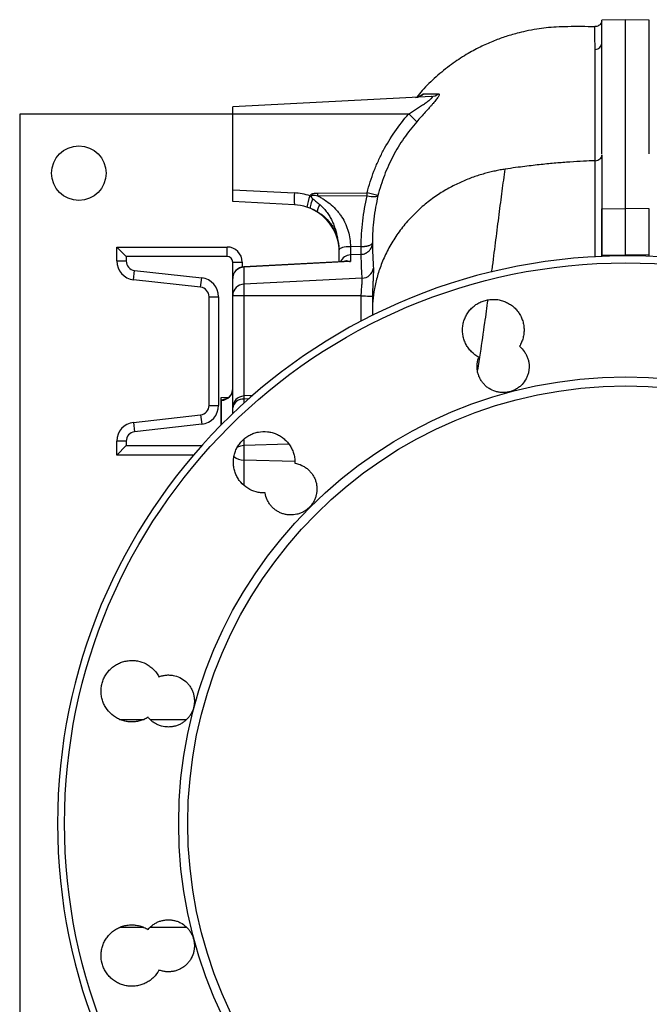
# Model space of a CAD drawing. Header units: millimetres. Extents: x 989 to 4240, y 1860 to 3510.
# Tile 3 of 9: x 989 to 1521, y 2677 to 3510. Entities that reach past the tile are written whole.
import ezdxf

# ---------------------------------------------------------------- set-up
doc = ezdxf.new("R2010")
doc.units = ezdxf.units.MM
doc.header["$LTSCALE"] = 2

msp = doc.modelspace()

# ---------------------------------------------------------------- linework, layer by layer
at = {"color": 7, "linetype": 'Continuous', "lineweight": 25}
for p, q in [((1501.15, 3509.95), (1481.15, 3509.6)), ((1481.15, 3490.65), (1481.15, 3509.6)), ((1521.15, 3509.6), (1501.15, 3509.95)), ((1501.15, 3350.35), (1501.15, 3509.95)), ((1521.15, 3490.65), (1521.15, 3509.6)), ((1475.14, 3503.85), (1475.14, 3503.85)), ((1481.15, 3396.55), (1481.15, 3490.65)), ((1521.15, 3396.55), (1521.15, 3490.65)), ((1337.03, 3444.95), (1169.15, 3436.15)), ((1169.15, 3430.15), (1169.15, 3436.15)), ((1169.15, 3430.15), (989.15, 3430.15)), ((989.15, 3430.15), (989.15, 2230.15)), ((1317.8, 3430.15), (1169.15, 3430.15)), ((1169.15, 3366.14), (1169.15, 3430.15)), ((1169.15, 3366.14), (1221.25, 3363.41)), ((1169.15, 3356.15), (1169.15, 3366.14)), ((1241.09, 3363.34), (1282.72, 3363.63)), ((1282.72, 3361.04), (1241.09, 3360.76)), ((1221.25, 3353.42), (1169.15, 3356.15)), ((1481.15, 3350.08), (1501.15, 3350.35)), ((1481.15, 3310.69), (1481.15, 3350.08)), ((1521.15, 3350.08), (1501.15, 3350.35)), ((1501.15, 3310.93), (1501.15, 3350.35)), ((1521.15, 3310.69), (1521.15, 3350.08)), ((1071.15, 3305.85), (1071.15, 3317.67)), ((1079.15, 3309.67), (1071.15, 3317.67)), ((1071.15, 3317.67), (1164.35, 3317.67)), ((1164.35, 3309.67), (1164.35, 3317.67)), ((1259.15, 3305.13), (1259.15, 3315.37)), ((1277.7, 3318.08), (1268.63, 3317.95)), ((1268.63, 3317.95), (1268.63, 3310.99)), ((1268.63, 3317.95), (1268.63, 3317.95)), ((1079.15, 3309.67), (1079.15, 3305.85)), ((1164.35, 3309.67), (1079.15, 3309.67)), ((1277.7, 3311.47), (1268.63, 3310.99)), ((1268.63, 3310.99), (1268.63, 3305.31)), ((1481.15, 3310.69), (1501.15, 3310.93)), ((1481.15, 3309.74), (1481.15, 3310.69)), ((1501.15, 3310.15), (1501.15, 3310.93)), ((1521.15, 3310.69), (1501.15, 3310.93)), ((1521.15, 3309.74), (1521.15, 3310.69)), ((1071.15, 3305.85), (1079.15, 3305.85)), ((1169.15, 3290.93), (1169.15, 3304.87)), ((1169.15, 3304.87), (1177.15, 3304.87)), ((1264.27, 3305.4), (1178.63, 3300.91)), ((1268.63, 3305.31), (1178.63, 3300.69)), ((1178.63, 3300.69), (1178.63, 3286.3)), ((1085.37, 3289.95), (1086.26, 3297.9)), ((1142.04, 3283.62), (1085.37, 3289.95)), ((1086.26, 3297.9), (1142.93, 3291.57)), ((1142.04, 3283.62), (1142.93, 3291.57)), ((1169.15, 3290.92), (1169.15, 3290.93)), ((1169.15, 3276.82), (1169.15, 3290.92)), ((1278.55, 3291.27), (1178.63, 3286.3)), ((1178.63, 3286.3), (1178.63, 3276.34)), ((1149.15, 3183.67), (1149.15, 3275.67)), ((1149.15, 3275.67), (1157.15, 3275.67)), ((1157.15, 3275.67), (1157.15, 3183.67)), ((1169.15, 3276.34), (1169.15, 3276.82)), ((1178.63, 3276.34), (1169.15, 3276.34)), ((1169.15, 3181.68), (1169.15, 3276.34)), ((1277.72, 3276.34), (1178.63, 3276.34)), ((1287.16, 3271.62), (1287.15, 3262.37)), ((1165.68, 3190.49), (1159.15, 3190.15)), ((1159.15, 3190.15), (1159.15, 3166.95)), ((1185.81, 3192.04), (1178.63, 3191.66)), ((1149.15, 3183.67), (1157.15, 3183.67)), ((1169.15, 3181.55), (1169.15, 3181.68)), ((1169.15, 3176.82), (1169.15, 3181.55)), ((1085.37, 3169.38), (1142.04, 3175.72)), ((1142.04, 3175.72), (1142.93, 3167.77)), ((1085.37, 3169.38), (1086.26, 3161.43)), ((1142.93, 3167.77), (1086.26, 3161.43)), ((1071.15, 3141.67), (1071.15, 3153.48)), ((1079.15, 3153.48), (1071.15, 3153.48)), ((1079.15, 3149.67), (1071.15, 3141.67)), ((1079.15, 3153.48), (1079.15, 3149.67)), ((1079.15, 3149.67), (1142.95, 3149.67)), ((1178.63, 3149.69), (1178.63, 3137.46))]:
    msp.add_line(p, q, dxfattribs=at)
at = {"color": 8, "linetype": 'Continuous', "lineweight": 25}
for p, q in [((1177.15, 3304.87), (1177.15, 3300.72)), ((1178.63, 3300.91), (1178.63, 3300.69)), ((1178.63, 3276.34), (1178.63, 3191.66)), ((1277.69, 3254.89), (1277.72, 3276.34)), ((1287.15, 3262.36), (1287.15, 3259.81)), ((1178.63, 3191.66), (1178.63, 3189)), ((1159.68, 3167.49), (1159.68, 3187.95)), ((1182.54, 3189.16), (1178.63, 3189)), ((1178.63, 3189), (1178.63, 3185.65)), ((1178.63, 3155.29), (1178.63, 3149.69)), ((1216.57, 3151.01), (1178.63, 3149.69)), ((1135.97, 3141.67), (1071.15, 3141.67)), ((1221.61, 3136.33), (1178.63, 3137.46)), ((1178.63, 3137.46), (1178.63, 3116.04)), ((1073.56, 2918.15), (1094.29, 2918.15)), ((1099.36, 2918.15), (1129.97, 2918.15)), ((1094.08, 2742.15), (1073.65, 2742.15)), ((1130.33, 2742.15), (1099.6, 2742.15))]:
    msp.add_line(p, q, dxfattribs=at)
at = {"color": 8, "linetype": 'Continuous', "lineweight": 25, "flags": 128}
msp.add_lwpolyline([(1475.36, 3309.12), (1475.36, 3316.13), (1475.36, 3323.23), (1475.36, 3337.03), (1475.37, 3350.29), (1475.38, 3371.15), (1475.4, 3390.67), (1475.4, 3390.67), (1475.4, 3390.67)], dxfattribs=at)
at = {"color": 7, "linetype": 'Continuous', "lineweight": 25, "flags": 128}
for points in [[(1235.02, 3350.19), (1234.83, 3350.44), (1234.78, 3350.96), (1234.84, 3351.73), (1235.04, 3352.73), (1235.35, 3353.93), (1235.77, 3355.3), (1236.3, 3356.8), (1236.9, 3358.37)], [(1282.72, 3361.04), (1284.4, 3360.73), (1286.01, 3360.51), (1287.51, 3360.38), (1288.84, 3360.35), (1289.98, 3360.41), (1290.88, 3360.58), (1291.52, 3360.84), (1291.87, 3361.18)], [(1268.63, 3317.95), (1266.75, 3317.88), (1264.97, 3317.72), (1263.33, 3317.47), (1261.9, 3317.15), (1260.73, 3316.76), (1259.86, 3316.33), (1259.33, 3315.85), (1259.15, 3315.37)], [(1268.63, 3317.95), (1266.75, 3317.88), (1264.97, 3317.72), (1263.33, 3317.47), (1261.9, 3317.15), (1260.73, 3316.76), (1259.86, 3316.33), (1259.33, 3315.86), (1259.15, 3315.37)], [(1277.72, 3276.34), (1279.58, 3276.3), (1281.35, 3276.27), (1282.98, 3276.23), (1284.41, 3276.2), (1285.57, 3276.18), (1286.45, 3276.16), (1286.99, 3276.15), (1287.19, 3276.14)]]:
    msp.add_lwpolyline(points, dxfattribs=at)
at = {"color": 7, "linetype": 'Continuous', "lineweight": 25}
for centre, radius in [((1039.15, 3380.15), 23), ((1501.15, 2830.15), 474.1), ((1501.15, 2830.15), 377.66), ((1501.15, 2830.15), 370)]:
    msp.add_circle(centre, radius, dxfattribs=at)
for centre, radius, start, end in [((1475.24, 3490.74), 5.91, 270.64658, 359.18448), ((1323.16, 3454.14), 9.9, 273.02937, 316.87463), ((1336.52, 3454.26), 9.32, 273.14181, 312.25938), ((1253.24, 3354.29), 99.61, 44.16271, 49.60259), ((1269.1, 3358.42), 48.11, 174.04331, 185.95669), ((1218.63, 3313.48), 50, 71.66078, 87), ((1280.66, 3343.03), 49.64, 158.85972, 170.2449), ((1055.82, 3362.05), 185.28, 359.60036, 0.39964), ((1232.9, 3159.54), 210.08, 73.69837, 76.2818), ((1097.45, 3362.34), 185.28, 359.60036, 0.39964), ((1219.15, 3313.48), 40, 71.66078, 87), ((1219.15, 3313.48), 40, 0, 66.62778), ((1253.91, 3346.41), 13.33, 147.35673, 175.1439), ((1164.35, 3304.87), 12.8, 0, 90), ((1501.15, 2830.15), 480, 1.77413, 358.22587), ((1164.35, 3304.87), 4.8, 0, 90), ((1087.15, 3305.85), 16, 180, 263.62168), ((1087.15, 3305.85), 8, 180, 263.62168), ((1179.15, 3290.93), 10, 93, 180), ((1179.04, 3290.82), 9.89, 92.3659, 179.43573), ((1278.2, 3301.13), 9.87, 272.07525, 352.08338), ((1141.15, 3275.67), 16, 0, 83.62168), ((1141.15, 3275.67), 8, 0, 83.62168), ((1178.87, 3276.58), 9.73, 91.44741, 178.57475), ((1159.19, 3197.9), 9.97, 272.81025, 359.83362), ((1179.15, 3181.68), 10, 93, 180), ((1141.15, 3183.67), 8, 276.37832, 0), ((1141.15, 3183.67), 16, 276.37832, 0), ((1177.91, 3180.17), 8.86, 85.34065, 171.06498), ((1087.15, 3153.48), 16, 96.37832, 180), ((1087.15, 3153.48), 8, 96.37832, 180)]:
    msp.add_arc(centre, radius, start, end, dxfattribs=at)
at = {"color": 8, "linetype": 'Continuous', "lineweight": 25}
for centre, radius, start, end in [((1269.13, 3301.01), 10, 92.84771, 155.35631), ((1178.88, 3136.66), 13.03, 91.1221, 118.03435), ((1178.03, 3149.74), 12.29, 229.36243, 272.78516)]:
    msp.add_arc(centre, radius, start, end, dxfattribs=at)
at = {"color": 7, "linetype": 'Continuous', "lineweight": 25}
for points, knots in [([(1481, 3508.63), (1480.93, 3508.37), (1480.75, 3507.68), (1480.13, 3506.53), (1479.08, 3505.35), (1477.6, 3504.45), (1476.24, 3504), (1475.39, 3504.06), (1475.14, 3504.08)], [0, 0, 0, 0, 0.100827, 0.268324, 0.481406, 0.683462, 0.908537, 1, 1, 1, 1]), ([(1475.14, 3504.01), (1471.37, 3504.03), (1463.75, 3504.08), (1452.89, 3504.09), (1442.89, 3503.87), (1434.21, 3503.12), (1425.59, 3501.97), (1417.45, 3500.45), (1410.09, 3498.68), (1404.22, 3497.02), (1397.32, 3494.84), (1388.62, 3491.61), (1377.71, 3486.7), (1365.93, 3480.29), (1353.36, 3472), (1340.92, 3461.83), (1331.18, 3452.48), (1326.22, 3446.31), (1324.69, 3444.4)], [0, 0, 0, 0, 0.06644, 0.134364, 0.191647, 0.242984, 0.288447, 0.345716, 0.390014, 0.423615, 0.45584, 0.520295, 0.590263, 0.669585, 0.75964, 0.858631, 0.956256, 1, 1, 1, 1]), ([(1475.39, 3390.67), (1475.39, 3390.84), (1475.39, 3391.01), (1475.39, 3391.36), (1475.39, 3391.87), (1475.39, 3393.06), (1475.4, 3395.44), (1475.4, 3400.11), (1475.4, 3404.01), (1475.4, 3411.65), (1475.4, 3416.55), (1475.39, 3430.65), (1475.39, 3439.27), (1475.38, 3454.96), (1475.37, 3462.03), (1475.35, 3471.47), (1475.34, 3474.42), (1475.33, 3478.55), (1475.33, 3479.87), (1475.32, 3482.43), (1475.31, 3483.66), (1475.31, 3484.83)], [0, 0, 0, 0, 0.003906, 0.003906, 0.007812, 0.015625, 0.03125, 0.0625, 0.125, 0.125, 0.25, 0.25, 0.5, 0.5, 0.75, 0.75, 0.875, 0.875, 0.9375, 0.9375, 1, 1, 1, 1]), ([(1317.8, 3430.15), (1318.92, 3430.9), (1320.05, 3431.63), (1322.31, 3433.11), (1323.44, 3433.84), (1325.68, 3435.31), (1326.79, 3436.03), (1328.98, 3437.46), (1330.06, 3438.18), (1331.64, 3439.24), (1332.16, 3439.6), (1333.16, 3440.29), (1333.65, 3440.64), (1334.6, 3441.32), (1335.05, 3441.65), (1335.91, 3442.32), (1336.31, 3442.64), (1336.83, 3443.1), (1336.99, 3443.25), (1337.28, 3443.53), (1337.41, 3443.67), (1337.75, 3444.07), (1337.89, 3444.29), (1337.95, 3444.57), (1337.94, 3444.65), (1337.88, 3444.78), (1337.82, 3444.83), (1337.59, 3444.94), (1337.34, 3444.97), (1337.03, 3444.95)], [0, 0, 0, 0, 0.125, 0.125, 0.25, 0.25, 0.375, 0.375, 0.5, 0.5, 0.5625, 0.5625, 0.625, 0.625, 0.6875, 0.6875, 0.75, 0.75, 0.78125, 0.78125, 0.8125, 0.8125, 0.875, 0.875, 0.90625, 0.90625, 0.9375, 0.9375, 1, 1, 1, 1]), ([(1327.99, 3445.58), (1328, 3445.58), (1328.01, 3445.59), (1327.63, 3445.35), (1326.78, 3444.91), (1325.43, 3444.48), (1324.33, 3444.22), (1323.7, 3444.26), (1323.68, 3444.26)], [0, 0, 0, 0, 0.131398, 0.325064, 0.514742, 0.733254, 0.992863, 1, 1, 1, 1]), ([(1342.79, 3447.36), (1343.04, 3447.36), (1343.23, 3447.31), (1343.52, 3447.12), (1343.6, 3446.97), (1343.64, 3446.57), (1343.6, 3446.32), (1343.39, 3445.73), (1343.23, 3445.39), (1342.79, 3444.63), (1342.52, 3444.21), (1341.89, 3443.31), (1341.53, 3442.83), (1340.35, 3441.33), (1339.45, 3440.25), (1337.96, 3438.53), (1337.44, 3437.93), (1336.38, 3436.74), (1335.83, 3436.13), (1334.18, 3434.28), (1333.04, 3433.02), (1330.7, 3430.43), (1329.49, 3429.09), (1327.1, 3426.41), (1325.9, 3425.06), (1324.7, 3423.69)], [0, 0, 0, 0, 0.0625, 0.0625, 0.125, 0.125, 0.1875, 0.1875, 0.25, 0.25, 0.3125, 0.3125, 0.375, 0.375, 0.5, 0.5, 0.5625, 0.5625, 0.625, 0.625, 0.75, 0.75, 0.875, 0.875, 1, 1, 1, 1]), ([(1330.38, 3447.37), (1330.99, 3447.36), (1331.68, 3447.35), (1333.26, 3447.34), (1334.16, 3447.34), (1337.19, 3447.33), (1339.66, 3447.33), (1342.79, 3447.36)], [0, 0, 0, 0, 0.25, 0.25, 0.5, 0.5, 1, 1, 1, 1]), ([(1282.72, 3363.63), (1284.3, 3369.81), (1286.22, 3375.86), (1289.08, 3383.29), (1289.68, 3384.77), (1290.91, 3387.7), (1291.54, 3389.16), (1293.51, 3393.48), (1294.9, 3396.31), (1299.31, 3404.66), (1302.56, 3410.04), (1309.7, 3420.39), (1313.58, 3425.37), (1317.8, 3430.15)], [0, 0, 0, 0, 0.25, 0.25, 0.3125, 0.3125, 0.375, 0.375, 0.5, 0.5, 0.75, 0.75, 1, 1, 1, 1]), ([(1324.7, 3423.69), (1320.75, 3419.19), (1317.11, 3414.51), (1310.43, 3404.77), (1307.39, 3399.72), (1303.26, 3391.88), (1301.96, 3389.21), (1299.51, 3383.8), (1298.35, 3381.04), (1295.15, 3372.67), (1293.34, 3366.98), (1291.87, 3361.18)], [0, 0, 0, 0, 0.25, 0.25, 0.5, 0.5, 0.625, 0.625, 0.75, 0.75, 1, 1, 1, 1]), ([(1475.39, 3390.67), (1472.11, 3390.55), (1465.04, 3390.23), (1454.14, 3389.57), (1442.36, 3388.66), (1429.99, 3387.48), (1416.33, 3385.92), (1405.75, 3384.49), (1399.36, 3383.52)], [0.76636481, 0.76636481, 0.76636481, 0.76636481, 0.77883569, 0.79343836, 0.80804103, 0.8226437, 0.83724637, 0.85184904, 0.85184904, 0.85184904, 0.85184904]), ([(1475.39, 3390.67), (1476.16, 3390.7), (1476.92, 3390.85), (1478.31, 3391.37), (1478.95, 3391.74), (1480.01, 3392.66), (1480.43, 3393.2), (1481, 3394.38), (1481.15, 3395.02), (1481.15, 3395.65)], [0, 0, 0, 0, 0.25, 0.25, 0.5, 0.5, 0.75, 0.75, 1, 1, 1, 1]), ([(1481.15, 3395.65), (1481.15, 3390.02), (1481.15, 3378.77), (1481.15, 3360.48), (1481.15, 3341.1), (1481.15, 3324.73), (1481.15, 3314.41), (1481.15, 3311.39)], [0, 0, 0, 0, 0.225454, 0.450908, 0.67833, 0.905733, 1, 1, 1, 1]), ([(1399.36, 3383.52), (1397.97, 3383.31), (1395.15, 3382.85), (1390.82, 3381.99), (1386.39, 3380.98), (1381.86, 3379.79), (1377.23, 3378.4), (1370.94, 3376.28), (1362.87, 3373.08), (1352.91, 3368.22), (1342.88, 3362.24), (1332.93, 3355.04), (1323.38, 3346.63), (1314.53, 3337.09), (1306.71, 3326.65), (1300.17, 3315.63), (1295.01, 3304.36), (1291.25, 3293.21), (1288.77, 3282.36), (1287.41, 3272.02), (1287.15, 3265.51), (1287.15, 3262.36)], [0.6646022, 0.6646022, 0.6646022, 0.6646022, 0.6677823, 0.6709624, 0.6741425, 0.6773225, 0.6805026, 0.6836827, 0.6900429, 0.696403, 0.7027632, 0.7091233, 0.7154835, 0.7218437, 0.7282038, 0.734564, 0.7409242, 0.7472843, 0.7536445, 0.7600047, 0.7663648, 0.7663648, 0.7663648, 0.7663648]), ([(1388.04, 3296.43), (1388.26, 3298.12), (1389.54, 3307.75), (1391.6, 3324.1), (1394.29, 3345.26), (1396.85, 3365.19), (1398.53, 3377.42), (1399.36, 3383.52)], [0, 0, 0, 0, 0.050368, 0.286737, 0.525207, 0.763218, 1, 1, 1, 1]), ([(1234.36, 3360.94), (1234.46, 3361.24), (1234.64, 3361.52), (1235.07, 3361.98), (1235.34, 3362.17), (1235.89, 3362.48), (1236.19, 3362.6), (1236.78, 3362.81), (1237.08, 3362.9), (1237.99, 3363.11), (1238.61, 3363.19), (1239.84, 3363.31), (1240.47, 3363.34), (1241.09, 3363.34)], [0, 0, 0, 0, 0.125, 0.125, 0.25, 0.25, 0.375, 0.375, 0.5, 0.5, 0.75, 0.75, 1, 1, 1, 1]), ([(1234.36, 3360.94), (1234.5, 3360.89), (1234.65, 3360.84), (1234.86, 3360.76), (1234.93, 3360.73), (1235.06, 3360.67), (1235.13, 3360.63), (1235.23, 3360.51), (1235.25, 3360.43), (1235.3, 3360.28), (1235.33, 3360.2), (1235.42, 3359.98), (1235.5, 3359.85), (1235.77, 3359.47), (1235.98, 3359.24), (1236.43, 3358.79), (1236.66, 3358.58), (1236.9, 3358.37)], [0, 0, 0, 0, 0.125, 0.125, 0.1875, 0.1875, 0.25, 0.25, 0.3125, 0.3125, 0.375, 0.375, 0.5, 0.5, 0.75, 0.75, 1, 1, 1, 1]), ([(1241.09, 3360.76), (1240.37, 3360.91), (1239.65, 3361.04), (1238.57, 3361.17), (1238.2, 3361.21), (1237.47, 3361.25), (1237.1, 3361.26), (1236.55, 3361.23), (1236.36, 3361.2), (1236, 3361.13), (1235.82, 3361.08), (1235.58, 3360.94), (1235.5, 3360.88), (1235.38, 3360.73), (1235.34, 3360.65), (1235.3, 3360.37), (1235.36, 3360.18), (1235.52, 3359.84), (1235.62, 3359.69), (1235.85, 3359.4), (1235.97, 3359.26), (1236.35, 3358.86), (1236.62, 3358.61), (1236.9, 3358.37)], [0, 0, 0, 0, 0.25, 0.25, 0.375, 0.375, 0.5, 0.5, 0.5625, 0.5625, 0.625, 0.625, 0.65625, 0.65625, 0.6875, 0.6875, 0.75, 0.75, 0.8125, 0.8125, 0.875, 0.875, 1, 1, 1, 1]), ([(1236.9, 3358.37), (1237.37, 3357.95), (1237.85, 3357.56), (1238.83, 3356.78), (1239.32, 3356.39), (1240.78, 3355.21), (1241.75, 3354.42), (1242.69, 3353.61)], [0, 0, 0, 0, 0.25, 0.25, 0.5, 0.5, 1, 1, 1, 1]), ([(1241.09, 3360.76), (1242.12, 3360.26), (1243.13, 3359.73), (1245.12, 3358.61), (1246.1, 3358.01), (1248.94, 3356.15), (1250.73, 3354.79), (1254.11, 3351.85), (1255.69, 3350.26), (1257.91, 3347.7), (1258.62, 3346.82), (1259.96, 3345.03), (1260.6, 3344.12), (1262.4, 3341.31), (1263.47, 3339.37), (1264.86, 3336.34), (1265.28, 3335.31), (1266.07, 3333.21), (1266.42, 3332.15), (1267.37, 3328.95), (1267.84, 3326.79), (1268.47, 3322.41), (1268.63, 3320.2), (1268.63, 3317.95)], [0, 0, 0, 0, 0.0625, 0.0625, 0.125, 0.125, 0.25, 0.25, 0.375, 0.375, 0.4375, 0.4375, 0.5, 0.5, 0.625, 0.625, 0.6875, 0.6875, 0.75, 0.75, 0.875, 0.875, 1, 1, 1, 1]), ([(1277.7, 3318.08), (1277.72, 3325.32), (1278.14, 3332.52), (1279.81, 3346.84), (1281.05, 3353.96), (1282.72, 3361.04)], [0, 0, 0, 0, 0.5, 0.5, 1, 1, 1, 1]), ([(1291.87, 3361.18), (1290.33, 3354.6), (1289.18, 3347.97), (1287.62, 3334.61), (1287.22, 3327.92), (1287.18, 3321.21)], [0, 0, 0, 0, 0.5, 0.5, 1, 1, 1, 1]), ([(1235.02, 3350.19), (1234.49, 3350.43), (1233.95, 3350.65), (1232.85, 3351.06), (1232.3, 3351.26), (1231.74, 3351.45)], [0, 0, 0, 0, 0.5, 0.5, 1, 1, 1, 1]), ([(1240.63, 3347.54), (1239.67, 3348.09), (1238.7, 3348.58), (1237.27, 3349.24), (1236.8, 3349.44), (1235.88, 3349.83), (1235.43, 3350.02), (1235.02, 3350.19)], [0, 0, 0, 0, 0.5, 0.5, 0.75, 0.75, 1, 1, 1, 1]), ([(1242.69, 3353.61), (1244.73, 3351.83), (1246.58, 3349.89), (1249.06, 3346.71), (1249.84, 3345.6), (1251.28, 3343.31), (1251.94, 3342.13), (1253.15, 3339.73), (1253.7, 3338.5), (1254.71, 3335.98), (1255.16, 3334.7), (1255.98, 3332.12), (1256.36, 3330.82), (1256.88, 3328.87), (1257.05, 3328.22), (1257.39, 3326.92), (1257.55, 3326.27), (1257.71, 3325.63)], [0, 0, 0, 0, 0.25, 0.25, 0.375, 0.375, 0.5, 0.5, 0.625, 0.625, 0.75, 0.75, 0.875, 0.875, 0.9375, 0.9375, 1, 1, 1, 1]), ([(1240.63, 3347.54), (1241.65, 3346.96), (1242.65, 3346.32), (1244.58, 3344.94), (1245.52, 3344.2), (1248.22, 3341.85), (1249.84, 3340.12), (1252.02, 3337.32), (1252.71, 3336.35), (1253.99, 3334.33), (1254.58, 3333.29), (1255.65, 3331.18), (1256.14, 3330.1), (1256.79, 3328.45), (1256.99, 3327.89), (1257.37, 3326.77), (1257.55, 3326.2), (1257.71, 3325.63)], [0, 0, 0, 0, 0.125, 0.125, 0.25, 0.25, 0.5, 0.5, 0.625, 0.625, 0.75, 0.75, 0.875, 0.875, 0.9375, 0.9375, 1, 1, 1, 1]), ([(1277.7, 3311.47), (1278.02, 3311.48), (1278.34, 3311.51), (1278.96, 3311.61), (1279.28, 3311.67), (1280.2, 3311.89), (1280.79, 3312.09), (1281.65, 3312.48), (1281.93, 3312.62), (1282.47, 3312.94), (1282.74, 3313.11), (1283.51, 3313.65), (1283.98, 3314.05), (1284.63, 3314.72), (1284.84, 3314.96), (1285.23, 3315.44), (1285.42, 3315.7), (1285.93, 3316.47), (1286.21, 3317.02), (1286.57, 3317.88), (1286.67, 3318.18), (1286.85, 3318.77), (1286.93, 3319.07), (1287.11, 3319.98), (1287.18, 3320.59), (1287.18, 3321.21)], [0, 0, 0, 0, 0.0625, 0.0625, 0.125, 0.125, 0.25, 0.25, 0.3125, 0.3125, 0.375, 0.375, 0.5, 0.5, 0.5625, 0.5625, 0.625, 0.625, 0.75, 0.75, 0.8125, 0.8125, 0.875, 0.875, 1, 1, 1, 1]), ([(1277.7, 3318.08), (1277.85, 3318.08), (1278.16, 3318.08), (1278.61, 3318.1), (1279.07, 3318.12), (1279.52, 3318.15), (1279.97, 3318.19), (1280.42, 3318.23), (1280.86, 3318.28), (1281.3, 3318.34), (1281.73, 3318.4), (1282.15, 3318.47), (1282.56, 3318.55), (1282.96, 3318.63), (1283.35, 3318.72), (1283.72, 3318.82), (1284.08, 3318.92), (1284.74, 3319.13), (1285.63, 3319.48), (1286.3, 3319.89), (1286.67, 3320.21), (1286.86, 3320.41), (1287.03, 3320.65), (1287.15, 3320.92), (1287.17, 3321.11), (1287.18, 3321.21)], [0, 0, 0, 0, 0.0301674, 0.0604823, 0.090945, 0.1215553, 0.1523134, 0.1832191, 0.2142724, 0.2454734, 0.276822, 0.3083181, 0.3399618, 0.3717529, 0.4036914, 0.4357772, 0.4680102, 0.5003904, 0.6194572, 0.7499699, 0.7870674, 0.830624, 0.8806351, 0.9370957, 1, 1, 1, 1]), ([(1277.7, 3311.47), (1277.71, 3311.49), (1277.72, 3311.53), (1277.73, 3311.61), (1277.74, 3311.72), (1277.75, 3311.84), (1277.76, 3311.98), (1277.77, 3312.13), (1277.78, 3312.3), (1277.78, 3312.49), (1277.79, 3312.69), (1277.79, 3312.91), (1277.8, 3313.14), (1277.8, 3313.38), (1277.8, 3313.71), (1277.8, 3314.14), (1277.79, 3314.7), (1277.78, 3315.3), (1277.77, 3315.94), (1277.75, 3316.62), (1277.73, 3317.33), (1277.71, 3317.83), (1277.7, 3318.08)], [0, 0, 0, 0, 0.039516, 0.078856, 0.118019, 0.157005, 0.195816, 0.234452, 0.272914, 0.311202, 0.349317, 0.387258, 0.425028, 0.462625, 0.500052, 0.569635, 0.639825, 0.710625, 0.78204, 0.854071, 0.926723, 1, 1, 1, 1]), ([(1287.18, 3321.21), (1287.19, 3320.11), (1287.21, 3318.84), (1287.27, 3315.95), (1287.32, 3314.33), (1287.51, 3308.96), (1287.7, 3304.7), (1287.97, 3299.78)], [0, 0, 0, 0, 0.25, 0.25, 0.5, 0.5, 1, 1, 1, 1]), ([(1278.55, 3291.27), (1278.26, 3295.98), (1278.06, 3300.02), (1277.78, 3306.76), (1277.72, 3309.46), (1277.7, 3311.47)], [0, 0, 0, 0, 0.5, 0.5, 1, 1, 1, 1]), ([(1287.97, 3299.78), (1288.02, 3298.91), (1288.02, 3297.71), (1287.98, 3295.79), (1287.97, 3295.39), (1287.95, 3294.55), (1287.93, 3294.11), (1287.88, 3292.75), (1287.84, 3291.77), (1287.76, 3290.21), (1287.74, 3289.67), (1287.68, 3288.57), (1287.65, 3288.01), (1287.57, 3286.29), (1287.51, 3285.11), (1287.4, 3282.64), (1287.35, 3281.36), (1287.25, 3278.78), (1287.22, 3277.47), (1287.19, 3276.14)], [0, 0, 0, 0, 0.25, 0.25, 0.3125, 0.3125, 0.375, 0.375, 0.5, 0.5, 0.5625, 0.5625, 0.625, 0.625, 0.75, 0.75, 0.875, 0.875, 1, 1, 1, 1]), ([(1277.72, 3276.34), (1277.74, 3277.17), (1277.78, 3277.98), (1277.88, 3279.61), (1277.93, 3280.41), (1278.05, 3281.97), (1278.11, 3282.72), (1278.21, 3283.82), (1278.24, 3284.17), (1278.29, 3284.88), (1278.32, 3285.22), (1278.4, 3286.22), (1278.45, 3286.85), (1278.53, 3288.01), (1278.56, 3288.55), (1278.61, 3290.01), (1278.61, 3290.76), (1278.55, 3291.27)], [0, 0, 0, 0, 0.125, 0.125, 0.25, 0.25, 0.375, 0.375, 0.4375, 0.4375, 0.5, 0.5, 0.625, 0.625, 0.75, 0.75, 1, 1, 1, 1]), ([(1287.19, 3276.14), (1287.18, 3275.56), (1287.17, 3274.68), (1287.16, 3273.65), (1287.16, 3273.13), (1287.16, 3272.91), (1287.16, 3272.77), (1287.16, 3272.69), (1287.16, 3272.62)], [0, 0, 0, 0, 0.5, 0.75, 0.875, 0.9375, 0.9375, 1, 1, 1, 1]), ([(1377.12, 3224.49), (1374.81, 3225.72), (1372.74, 3227.25), (1370.45, 3229.56), (1370.01, 3230.04), (1369.16, 3231.03), (1368.76, 3231.53), (1367.61, 3233.09), (1366.93, 3234.19), (1365.73, 3236.48), (1365.2, 3237.68), (1364.36, 3240.13), (1364.02, 3241.38), (1363.67, 3243.28), (1363.57, 3243.92), (1363.43, 3245.21), (1363.38, 3245.86), (1363.31, 3247.81), (1363.36, 3249.1), (1363.66, 3251.66), (1363.9, 3252.93), (1364.58, 3255.45), (1365.01, 3256.68), (1366.04, 3259.04), (1366.64, 3260.18), (1367.68, 3261.83), (1368.05, 3262.37), (1368.83, 3263.42), (1369.23, 3263.92), (1370.49, 3265.39), (1371.41, 3266.3), (1373.37, 3267.99), (1374.42, 3268.77), (1376.62, 3270.14), (1377.76, 3270.75), (1379.53, 3271.52), (1380.13, 3271.76), (1381.36, 3272.18), (1381.99, 3272.38), (1385.13, 3273.22), (1387.69, 3273.51), (1391.6, 3273.37), (1392.89, 3273.22), (1395.43, 3272.74), (1396.67, 3272.41), (1398.51, 3271.77), (1399.12, 3271.53), (1400.32, 3271.01), (1400.9, 3270.73), (1402.61, 3269.83), (1403.7, 3269.14), (1405.79, 3267.61), (1406.79, 3266.76), (1408.62, 3264.93), (1409.46, 3263.95), (1410.61, 3262.4), (1410.98, 3261.86), (1411.67, 3260.77), (1412, 3260.2), (1412.92, 3258.47), (1413.43, 3257.29), (1414.29, 3254.86), (1414.63, 3253.61), (1415, 3251.69), (1415.1, 3251.05), (1415.25, 3249.76), (1415.3, 3249.12), (1415.37, 3247.18), (1415.33, 3245.9), (1415.12, 3243.96), (1415.02, 3243.31), (1414.78, 3242.03), (1414.64, 3241.4), (1414.15, 3239.53), (1413.72, 3238.31), (1412.96, 3236.53), (1412.68, 3235.95), (1412.07, 3234.79), (1411.75, 3234.22), (1411.4, 3233.67)], [0, 0, 0, 0, 0.0625, 0.0625, 0.078125, 0.078125, 0.09375, 0.09375, 0.125, 0.125, 0.15625, 0.15625, 0.1875, 0.1875, 0.203125, 0.203125, 0.21875, 0.21875, 0.25, 0.25, 0.28125, 0.28125, 0.3125, 0.3125, 0.34375, 0.34375, 0.359375, 0.359375, 0.375, 0.375, 0.40625, 0.40625, 0.4375, 0.4375, 0.46875, 0.46875, 0.484375, 0.484375, 0.5, 0.5, 0.5625, 0.5625, 0.59375, 0.59375, 0.625, 0.625, 0.640625, 0.640625, 0.65625, 0.65625, 0.6875, 0.6875, 0.71875, 0.71875, 0.75, 0.75, 0.765625, 0.765625, 0.78125, 0.78125, 0.8125, 0.8125, 0.84375, 0.84375, 0.859375, 0.859375, 0.875, 0.875, 0.90625, 0.90625, 0.921875, 0.921875, 0.9375, 0.9375, 0.96875, 0.96875, 0.984375, 0.984375, 1, 1, 1, 1]), ([(1287.16, 3272.62), (1287.16, 3272.62), (1287.16, 3272.29), (1287.16, 3271.96), (1287.16, 3271.62)], [0, 0, 0, 0, 0.00012, 1, 1, 1, 1]), ([(1376.15, 3213.45), (1376.93, 3218.32), (1379.12, 3232.07), (1382.03, 3252.02), (1384.02, 3266.52), (1384.9, 3272.97)], [0, 0, 0, 0, 0.233291, 0.65893, 1, 1, 1, 1]), ([(1411.4, 3233.67), (1412.99, 3232.4), (1414.37, 3230.93), (1416.13, 3228.46), (1416.67, 3227.59), (1417.6, 3225.8), (1418, 3224.88), (1418.68, 3222.98), (1418.95, 3222.01), (1419.37, 3220.02), (1419.51, 3219.02), (1419.64, 3217.01), (1419.64, 3216.01), (1419.5, 3213.99), (1419.36, 3212.97), (1418.94, 3211), (1418.67, 3210.03), (1418.16, 3208.61), (1417.97, 3208.14), (1417.57, 3207.22), (1417.34, 3206.75), (1416.17, 3204.51), (1415, 3202.87), (1413.25, 3201.03), (1412.89, 3200.67), (1412.14, 3199.99), (1411.76, 3199.66), (1410.58, 3198.71), (1409.75, 3198.14), (1408.46, 3197.37), (1408.01, 3197.12), (1407.11, 3196.67), (1406.64, 3196.45), (1405.24, 3195.86), (1404.29, 3195.53), (1402.35, 3195.01), (1401.36, 3194.82), (1399.85, 3194.63), (1399.34, 3194.58), (1398.33, 3194.53), (1397.83, 3194.52), (1396.32, 3194.54), (1395.31, 3194.62), (1393.32, 3194.92), (1392.32, 3195.15), (1389.41, 3196.01), (1387.58, 3196.84), (1385, 3198.48), (1384.18, 3199.08), (1382.65, 3200.38), (1381.93, 3201.08), (1380.58, 3202.58), (1379.95, 3203.39), (1378.82, 3205.06), (1378.32, 3205.93), (1377.43, 3207.74), (1377.05, 3208.67), (1376.41, 3210.61), (1376.16, 3211.59), (1375.8, 3213.56), (1375.69, 3214.56), (1375.6, 3216.58), (1375.63, 3217.61), (1375.82, 3219.62), (1375.98, 3220.61), (1376.45, 3222.57), (1376.75, 3223.54), (1377.12, 3224.49)], [0, 0, 0, 0, 0.0625, 0.0625, 0.09375, 0.09375, 0.125, 0.125, 0.15625, 0.15625, 0.1875, 0.1875, 0.21875, 0.21875, 0.25, 0.25, 0.28125, 0.28125, 0.296875, 0.296875, 0.3125, 0.3125, 0.375, 0.375, 0.390625, 0.390625, 0.40625, 0.40625, 0.4375, 0.4375, 0.453125, 0.453125, 0.46875, 0.46875, 0.5, 0.5, 0.53125, 0.53125, 0.546875, 0.546875, 0.5625, 0.5625, 0.59375, 0.59375, 0.625, 0.625, 0.6875, 0.6875, 0.71875, 0.71875, 0.75, 0.75, 0.78125, 0.78125, 0.8125, 0.8125, 0.84375, 0.84375, 0.875, 0.875, 0.90625, 0.90625, 0.9375, 0.9375, 0.96875, 0.96875, 1, 1, 1, 1]), ([(1169.08, 3197.65), (1169.09, 3197.36), (1169.13, 3196.28), (1168.63, 3194.53), (1167.71, 3192.65), (1166.56, 3191.21), (1165.4, 3190.21), (1164.4, 3189.58), (1163.72, 3189.27), (1163.41, 3189.17), (1163.46, 3189.18), (1163.47, 3189.18)], [0, 0, 0, 0, 0.062685, 0.227934, 0.376219, 0.51111, 0.632972, 0.742478, 0.846801, 0.957581, 1, 1, 1, 1]), ([(1196.57, 3109.64), (1195.27, 3109.59), (1193.99, 3109.65), (1192.06, 3109.87), (1191.42, 3109.97), (1190.15, 3110.21), (1189.51, 3110.36), (1186.37, 3111.21), (1184.01, 3112.24), (1179.59, 3115.03), (1177.64, 3116.72), (1175.53, 3119.19), (1175.12, 3119.7), (1174.35, 3120.75), (1173.98, 3121.28), (1172.96, 3122.92), (1172.36, 3124.06), (1171.32, 3126.44), (1170.89, 3127.68), (1170.22, 3130.18), (1169.99, 3131.45), (1169.77, 3133.37), (1169.72, 3134.02), (1169.68, 3135.31), (1169.68, 3135.97), (1169.75, 3137.92), (1169.9, 3139.2), (1170.38, 3141.73), (1170.71, 3142.98), (1171.58, 3145.45), (1172.1, 3146.64), (1173.3, 3148.92), (1173.99, 3150.01), (1175.14, 3151.58), (1175.55, 3152.09), (1176.4, 3153.08), (1176.84, 3153.55), (1178.21, 3154.92), (1179.19, 3155.76), (1181.27, 3157.3), (1182.38, 3158), (1184.67, 3159.21), (1185.85, 3159.73), (1187.68, 3160.37), (1188.3, 3160.56), (1189.55, 3160.9), (1190.19, 3161.04), (1193.39, 3161.65), (1195.96, 3161.75), (1199.85, 3161.32), (1201.13, 3161.08), (1203.62, 3160.41), (1204.84, 3159.99), (1206.62, 3159.22), (1207.22, 3158.93), (1208.37, 3158.33), (1208.93, 3158), (1210.57, 3156.98), (1211.61, 3156.21), (1213.57, 3154.53), (1214.51, 3153.6), (1216.2, 3151.64), (1216.97, 3150.61), (1218, 3148.97), (1218.33, 3148.41), (1218.94, 3147.27), (1219.22, 3146.68), (1220.01, 3144.89), (1220.44, 3143.67), (1221.11, 3141.19), (1221.36, 3139.92), (1221.58, 3137.97), (1221.63, 3137.32), (1221.69, 3136.03), (1221.69, 3135.38), (1221.67, 3134.74)], [0, 0, 0, 0, 0.03125, 0.03125, 0.046875, 0.046875, 0.0625, 0.0625, 0.125, 0.125, 0.1875, 0.1875, 0.203125, 0.203125, 0.21875, 0.21875, 0.25, 0.25, 0.28125, 0.28125, 0.3125, 0.3125, 0.328125, 0.328125, 0.34375, 0.34375, 0.375, 0.375, 0.40625, 0.40625, 0.4375, 0.4375, 0.46875, 0.46875, 0.484375, 0.484375, 0.5, 0.5, 0.53125, 0.53125, 0.5625, 0.5625, 0.59375, 0.59375, 0.609375, 0.609375, 0.625, 0.625, 0.6875, 0.6875, 0.71875, 0.71875, 0.75, 0.75, 0.765625, 0.765625, 0.78125, 0.78125, 0.8125, 0.8125, 0.84375, 0.84375, 0.875, 0.875, 0.890625, 0.890625, 0.90625, 0.90625, 0.9375, 0.9375, 0.96875, 0.96875, 0.984375, 0.984375, 1, 1, 1, 1]), ([(1221.67, 3134.74), (1223.68, 3134.43), (1225.61, 3133.85), (1228.37, 3132.59), (1229.27, 3132.1), (1230.97, 3131.02), (1231.78, 3130.42), (1233.31, 3129.12), (1234.04, 3128.41), (1235.4, 3126.89), (1236.01, 3126.09), (1237.13, 3124.42), (1237.64, 3123.55), (1238.52, 3121.73), (1238.91, 3120.78), (1239.54, 3118.87), (1239.78, 3117.89), (1240.05, 3116.41), (1240.12, 3115.91), (1240.23, 3114.9), (1240.27, 3114.39), (1240.37, 3111.86), (1240.18, 3109.86), (1239.59, 3107.39), (1239.45, 3106.9), (1239.15, 3105.93), (1238.98, 3105.45), (1238.43, 3104.05), (1238, 3103.14), (1237.26, 3101.82), (1237, 3101.38), (1236.45, 3100.53), (1236.15, 3100.12), (1235.24, 3098.91), (1234.57, 3098.15), (1233.15, 3096.73), (1232.39, 3096.06), (1231.18, 3095.14), (1230.76, 3094.85), (1229.91, 3094.3), (1229.48, 3094.04), (1228.16, 3093.3), (1227.25, 3092.87), (1225.37, 3092.14), (1224.4, 3091.83), (1221.44, 3091.13), (1219.44, 3090.93), (1216.39, 3091.06), (1215.38, 3091.17), (1213.4, 3091.53), (1212.43, 3091.77), (1210.51, 3092.4), (1209.56, 3092.78), (1207.74, 3093.67), (1206.87, 3094.17), (1205.2, 3095.3), (1204.4, 3095.92), (1202.89, 3097.27), (1202.18, 3098), (1200.88, 3099.53), (1200.28, 3100.34), (1199.2, 3102.05), (1198.71, 3102.95), (1197.46, 3105.7), (1196.88, 3107.62), (1196.57, 3109.64)], [0, 0, 0, 0, 0.0625, 0.0625, 0.09375, 0.09375, 0.125, 0.125, 0.15625, 0.15625, 0.1875, 0.1875, 0.21875, 0.21875, 0.25, 0.25, 0.28125, 0.28125, 0.296875, 0.296875, 0.3125, 0.3125, 0.375, 0.375, 0.390625, 0.390625, 0.40625, 0.40625, 0.4375, 0.4375, 0.453125, 0.453125, 0.46875, 0.46875, 0.5, 0.5, 0.53125, 0.53125, 0.546875, 0.546875, 0.5625, 0.5625, 0.59375, 0.59375, 0.625, 0.625, 0.6875, 0.6875, 0.71875, 0.71875, 0.75, 0.75, 0.78125, 0.78125, 0.8125, 0.8125, 0.84375, 0.84375, 0.875, 0.875, 0.90625, 0.90625, 0.9375, 0.9375, 1, 1, 1, 1]), ([(1097.63, 2919.9), (1096.54, 2919.22), (1095.39, 2918.62), (1092.99, 2917.58), (1091.77, 2917.16), (1089.28, 2916.5), (1088.01, 2916.26), (1086.08, 2916.05), (1085.42, 2916), (1084.12, 2915.96), (1083.48, 2915.96), (1081.54, 2916.03), (1080.26, 2916.18), (1077.72, 2916.67), (1076.45, 2917.01), (1074.01, 2917.87), (1072.83, 2918.39), (1071.12, 2919.29), (1070.56, 2919.62), (1069.46, 2920.31), (1068.92, 2920.68), (1066.31, 2922.62), (1064.49, 2924.44), (1062.17, 2927.59), (1061.48, 2928.69), (1060.27, 2930.97), (1059.76, 2932.15), (1059.12, 2933.99), (1058.92, 2934.62), (1058.59, 2935.87), (1058.44, 2936.51), (1058.08, 2938.41), (1057.94, 2939.69), (1057.84, 2942.27), (1057.89, 2943.59), (1058.18, 2946.16), (1058.42, 2947.43), (1058.92, 2949.3), (1059.11, 2949.91), (1059.54, 2951.14), (1059.78, 2951.75), (1060.56, 2953.54), (1061.16, 2954.68), (1062.53, 2956.86), (1063.29, 2957.91), (1064.99, 2959.89), (1065.91, 2960.81), (1067.86, 2962.49), (1068.9, 2963.26), (1070.54, 2964.3), (1071.11, 2964.62), (1072.26, 2965.23), (1072.84, 2965.52), (1074.62, 2966.29), (1075.83, 2966.72), (1077.7, 2967.23), (1078.34, 2967.37), (1079.62, 2967.62), (1080.26, 2967.72), (1082.19, 2967.94), (1083.48, 2967.99), (1085.41, 2967.92), (1086.06, 2967.88), (1087.35, 2967.74), (1087.99, 2967.64), (1091.2, 2967.05), (1093.63, 2966.2), (1096.52, 2964.69), (1097.08, 2964.37), (1098.18, 2963.68), (1098.72, 2963.32), (1100.28, 2962.17), (1101.26, 2961.34), (1102.64, 2959.97), (1103.09, 2959.49), (1103.94, 2958.51), (1104.35, 2958), (1105.51, 2956.44), (1106.2, 2955.34), (1106.82, 2954.19)], [0, 0, 0, 0, 0.03125, 0.03125, 0.0625, 0.0625, 0.09375, 0.09375, 0.109375, 0.109375, 0.125, 0.125, 0.15625, 0.15625, 0.1875, 0.1875, 0.21875, 0.21875, 0.234375, 0.234375, 0.25, 0.25, 0.3125, 0.3125, 0.34375, 0.34375, 0.375, 0.375, 0.390625, 0.390625, 0.40625, 0.40625, 0.4375, 0.4375, 0.46875, 0.46875, 0.5, 0.5, 0.515625, 0.515625, 0.53125, 0.53125, 0.5625, 0.5625, 0.59375, 0.59375, 0.625, 0.625, 0.65625, 0.65625, 0.671875, 0.671875, 0.6875, 0.6875, 0.71875, 0.71875, 0.734375, 0.734375, 0.75, 0.75, 0.78125, 0.78125, 0.796875, 0.796875, 0.8125, 0.8125, 0.875, 0.875, 0.890625, 0.890625, 0.90625, 0.90625, 0.9375, 0.9375, 0.953125, 0.953125, 0.96875, 0.96875, 1, 1, 1, 1]), ([(1106.82, 2954.19), (1107.76, 2954.55), (1108.72, 2954.85), (1110.7, 2955.32), (1111.7, 2955.49), (1113.7, 2955.68), (1114.7, 2955.7), (1116.72, 2955.62), (1117.74, 2955.5), (1120.72, 2954.96), (1122.63, 2954.33), (1126.29, 2952.54), (1127.96, 2951.41), (1130.21, 2949.39), (1130.93, 2948.66), (1132.23, 2947.12), (1132.83, 2946.31), (1133.9, 2944.61), (1134.39, 2943.72), (1135.23, 2941.86), (1135.58, 2940.92), (1136.15, 2938.99), (1136.37, 2938.01), (1136.68, 2936.01), (1136.77, 2934.99), (1136.79, 2932.98), (1136.74, 2931.97), (1136.55, 2930.47), (1136.47, 2929.98), (1136.28, 2928.98), (1136.17, 2928.48), (1135.51, 2926.03), (1134.73, 2924.18), (1133.43, 2922), (1133.16, 2921.57), (1132.58, 2920.74), (1132.28, 2920.33), (1131.34, 2919.16), (1130.66, 2918.42), (1129.56, 2917.38), (1129.18, 2917.04), (1128.4, 2916.39), (1128, 2916.08), (1126.76, 2915.2), (1125.9, 2914.67), (1124.12, 2913.74), (1123.2, 2913.33), (1121.77, 2912.81), (1121.28, 2912.66), (1120.31, 2912.38), (1119.82, 2912.26), (1118.34, 2911.95), (1117.35, 2911.81), (1115.34, 2911.66), (1114.31, 2911.66), (1111.29, 2911.87), (1109.32, 2912.27), (1106.44, 2913.3), (1105.51, 2913.7), (1103.73, 2914.63), (1102.87, 2915.15), (1101.23, 2916.32), (1100.43, 2916.97), (1098.96, 2918.36), (1098.27, 2919.11), (1097.63, 2919.9)], [0, 0, 0, 0, 0.03125, 0.03125, 0.0625, 0.0625, 0.09375, 0.09375, 0.125, 0.125, 0.1875, 0.1875, 0.25, 0.25, 0.28125, 0.28125, 0.3125, 0.3125, 0.34375, 0.34375, 0.375, 0.375, 0.40625, 0.40625, 0.4375, 0.4375, 0.46875, 0.46875, 0.484375, 0.484375, 0.5, 0.5, 0.5625, 0.5625, 0.578125, 0.578125, 0.59375, 0.59375, 0.625, 0.625, 0.640625, 0.640625, 0.65625, 0.65625, 0.6875, 0.6875, 0.71875, 0.71875, 0.734375, 0.734375, 0.75, 0.75, 0.78125, 0.78125, 0.8125, 0.8125, 0.875, 0.875, 0.90625, 0.90625, 0.9375, 0.9375, 0.96875, 0.96875, 1, 1, 1, 1]), ([(1097.63, 2740.4), (1098.91, 2741.99), (1100.37, 2743.37), (1102.84, 2745.13), (1103.72, 2745.67), (1105.51, 2746.6), (1106.43, 2747), (1108.32, 2747.68), (1109.3, 2747.95), (1111.29, 2748.37), (1112.29, 2748.51), (1114.29, 2748.64), (1115.3, 2748.64), (1117.32, 2748.5), (1118.33, 2748.36), (1120.31, 2747.94), (1121.27, 2747.67), (1122.69, 2747.16), (1123.16, 2746.97), (1124.09, 2746.57), (1124.55, 2746.34), (1126.8, 2745.17), (1128.43, 2744), (1130.27, 2742.25), (1130.63, 2741.89), (1131.32, 2741.14), (1131.65, 2740.76), (1132.59, 2739.58), (1133.16, 2738.75), (1133.94, 2737.46), (1134.18, 2737.01), (1134.64, 2736.11), (1134.85, 2735.64), (1135.44, 2734.24), (1135.77, 2733.29), (1136.29, 2731.35), (1136.49, 2730.36), (1136.68, 2728.85), (1136.72, 2728.34), (1136.78, 2727.33), (1136.79, 2726.83), (1136.77, 2725.32), (1136.68, 2724.31), (1136.38, 2722.32), (1136.16, 2721.32), (1135.29, 2718.41), (1134.46, 2716.58), (1132.83, 2714), (1132.23, 2713.18), (1130.93, 2711.65), (1130.23, 2710.93), (1128.73, 2709.58), (1127.92, 2708.95), (1126.24, 2707.82), (1125.37, 2707.32), (1123.57, 2706.43), (1122.63, 2706.05), (1120.7, 2705.41), (1119.72, 2705.16), (1117.74, 2704.8), (1116.74, 2704.69), (1114.72, 2704.6), (1113.7, 2704.63), (1111.69, 2704.82), (1110.7, 2704.98), (1108.74, 2705.45), (1107.77, 2705.75), (1106.82, 2706.12)], [0, 0, 0, 0, 0.0625, 0.0625, 0.09375, 0.09375, 0.125, 0.125, 0.15625, 0.15625, 0.1875, 0.1875, 0.21875, 0.21875, 0.25, 0.25, 0.28125, 0.28125, 0.296875, 0.296875, 0.3125, 0.3125, 0.375, 0.375, 0.390625, 0.390625, 0.40625, 0.40625, 0.4375, 0.4375, 0.453125, 0.453125, 0.46875, 0.46875, 0.5, 0.5, 0.53125, 0.53125, 0.546875, 0.546875, 0.5625, 0.5625, 0.59375, 0.59375, 0.625, 0.625, 0.6875, 0.6875, 0.71875, 0.71875, 0.75, 0.75, 0.78125, 0.78125, 0.8125, 0.8125, 0.84375, 0.84375, 0.875, 0.875, 0.90625, 0.90625, 0.9375, 0.9375, 0.96875, 0.96875, 1, 1, 1, 1]), ([(1106.82, 2706.12), (1105.59, 2703.81), (1104.05, 2701.74), (1101.75, 2699.45), (1101.27, 2699.01), (1100.28, 2698.16), (1099.77, 2697.76), (1098.21, 2696.61), (1097.12, 2695.93), (1094.83, 2694.73), (1093.62, 2694.2), (1091.17, 2693.36), (1089.93, 2693.02), (1088.03, 2692.67), (1087.39, 2692.57), (1086.1, 2692.43), (1085.44, 2692.38), (1083.49, 2692.31), (1082.2, 2692.36), (1079.64, 2692.66), (1078.37, 2692.9), (1075.85, 2693.58), (1074.63, 2694.01), (1072.27, 2695.04), (1071.12, 2695.64), (1069.48, 2696.68), (1068.93, 2697.05), (1067.89, 2697.83), (1067.38, 2698.23), (1065.92, 2699.49), (1065.01, 2700.41), (1063.32, 2702.37), (1062.54, 2703.42), (1061.16, 2705.62), (1060.56, 2706.76), (1059.79, 2708.53), (1059.55, 2709.13), (1059.12, 2710.36), (1058.93, 2710.99), (1058.08, 2714.13), (1057.79, 2716.69), (1057.94, 2720.6), (1058.08, 2721.89), (1058.56, 2724.43), (1058.89, 2725.67), (1059.53, 2727.51), (1059.77, 2728.12), (1060.29, 2729.32), (1060.57, 2729.9), (1061.48, 2731.61), (1062.16, 2732.7), (1063.69, 2734.79), (1064.55, 2735.79), (1066.38, 2737.62), (1067.35, 2738.46), (1068.91, 2739.61), (1069.44, 2739.98), (1070.54, 2740.67), (1071.1, 2741), (1072.83, 2741.92), (1074.01, 2742.44), (1076.44, 2743.29), (1077.69, 2743.63), (1079.61, 2744), (1080.26, 2744.1), (1081.54, 2744.25), (1082.19, 2744.3), (1084.12, 2744.37), (1085.41, 2744.33), (1087.34, 2744.12), (1087.99, 2744.02), (1089.27, 2743.78), (1089.9, 2743.64), (1091.78, 2743.15), (1092.99, 2742.72), (1094.77, 2741.96), (1095.36, 2741.68), (1096.51, 2741.07), (1097.08, 2740.75), (1097.63, 2740.4)], [0, 0, 0, 0, 0.0625, 0.0625, 0.078125, 0.078125, 0.09375, 0.09375, 0.125, 0.125, 0.15625, 0.15625, 0.1875, 0.1875, 0.203125, 0.203125, 0.21875, 0.21875, 0.25, 0.25, 0.28125, 0.28125, 0.3125, 0.3125, 0.34375, 0.34375, 0.359375, 0.359375, 0.375, 0.375, 0.40625, 0.40625, 0.4375, 0.4375, 0.46875, 0.46875, 0.484375, 0.484375, 0.5, 0.5, 0.5625, 0.5625, 0.59375, 0.59375, 0.625, 0.625, 0.640625, 0.640625, 0.65625, 0.65625, 0.6875, 0.6875, 0.71875, 0.71875, 0.75, 0.75, 0.765625, 0.765625, 0.78125, 0.78125, 0.8125, 0.8125, 0.84375, 0.84375, 0.859375, 0.859375, 0.875, 0.875, 0.90625, 0.90625, 0.921875, 0.921875, 0.9375, 0.9375, 0.96875, 0.96875, 0.984375, 0.984375, 1, 1, 1, 1])]:
    msp.add_open_spline(points, degree=3, knots=knots, dxfattribs=at)
at = {"color": 8, "linetype": 'Continuous', "lineweight": 25}
for points, knots in [([(1475.31, 3484.83), (1475.29, 3487.97), (1475.26, 3494.25), (1475.21, 3499.64), (1475.17, 3502.64), (1475.15, 3503.93), (1475.14, 3503.87), (1475.14, 3503.85)], [0, 0, 0, 0, 0.271309, 0.542617, 0.726555, 0.910581, 1, 1, 1, 1]), ([(1327.94, 3445.62), (1328.6, 3446.19), (1329.76, 3447.21), (1330.19, 3447.32), (1330.38, 3447.37)], [0, 0, 0, 0, 0.556818, 1, 1, 1, 1]), ([(1262.49, 3305.31), (1262.74, 3305.48), (1264.17, 3306.46), (1266.35, 3306.07), (1268.18, 3305.5), (1268.62, 3305.32), (1268.63, 3305.31)], [0, 0, 0, 0, 0.13712, 0.791076, 0.997115, 1, 1, 1, 1]), ([(1268.63, 3305.31), (1268.62, 3305.31), (1267.73, 3305.39), (1266.26, 3305.5), (1264.83, 3305.38), (1264.26, 3305.33)], [0, 0, 0, 0, 0.007535, 0.608027, 1, 1, 1, 1]), ([(1159.68, 3187.95), (1159.94, 3188.23), (1160.33, 3188.65), (1162.1, 3189.09), (1163.15, 3189.25), (1163.44, 3189.29)], [0, 0, 0, 0, 0.590341, 0.889005, 1, 1, 1, 1])]:
    msp.add_open_spline(points, degree=3, knots=knots, dxfattribs=at)
at = {"color": 7, "linetype": 'Continuous', "lineweight": 25}
msp.add_open_spline([(1259.15, 3315.37), (1259.15, 3318.86), (1258.67, 3322.28), (1257.71, 3325.63)], degree=3, dxfattribs=at)

doc.saveas('drawing.dxf')
